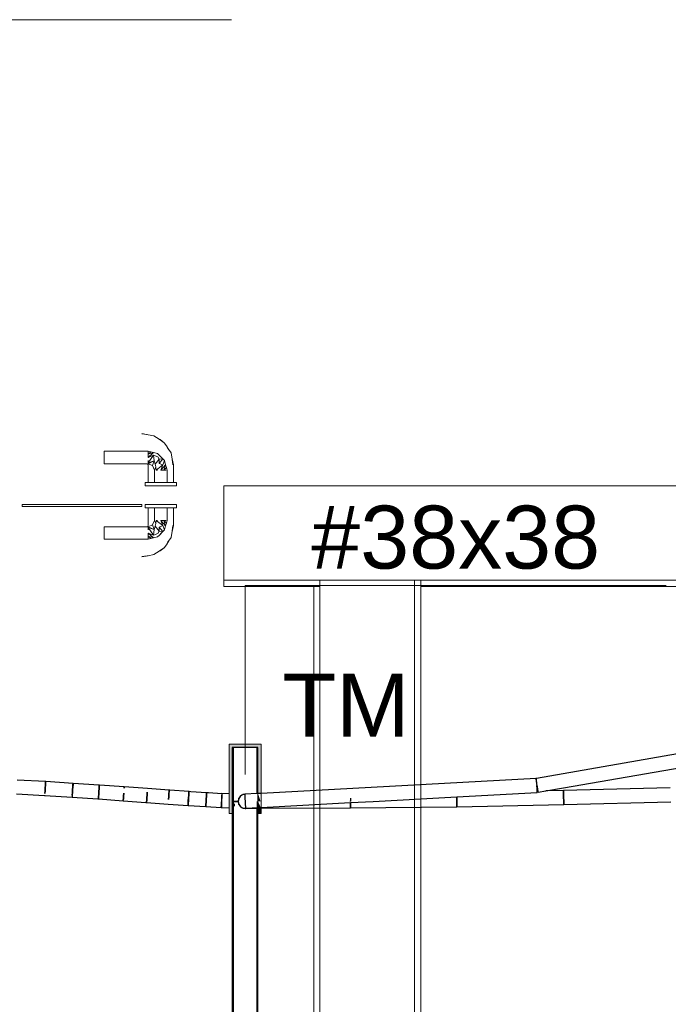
# Model space of a CAD drawing. Header units: millimetres. Extents: x 4476663 to 4477054, y -30323851 to -30323414.
# Tile 139 of 256: x 4476948.4 to 4476950.45, y -30323765.75 to -30323762.62. Entities that reach past the tile are written whole.
import ezdxf

# ---------------------------------------------------------------- set-up
doc = ezdxf.new("R2010")
doc.units = ezdxf.units.MM
doc.linetypes.add('HIDDEN2', pattern=[4.7625, 3.175, -1.5875])
doc.linetypes.add('NULL', pattern=[0])
for name, color, linetype, lineweight in [('CE-Condutos (Teto)', 1, 'Continuous', 25), ('CE-Conexões', 9, 'Continuous', 18), ('CE-Textos conduto', 7, 'Continuous', 9), ('DI-Detalhes', 3, 'HIDDEN2', 9), ('IFC-Parede padrão-Contorno', 44, 'Continuous', 5), ('IFC-Parede-Contorno', 42, 'Continuous', 5), ('IFC-Porta-Contorno', 142, 'Continuous', 5), ('Textos', 7, 'Continuous', 9)]:
    doc.layers.add(name, color=color, linetype=linetype, lineweight=lineweight)
doc.styles.add('ARIAL', font='arial.ttf')

msp = doc.modelspace()

# ---------------------------------------------------------------- hatches: boundary and pattern name
at = {"layer": 'CE-Conexões', "linetype": 'Continuous'}
for points in [[(4476949.0601, -30323764.9348), (4476949.0599, -30323765.1448), (4476949.0699, -30323765.1448), (4476949.0699, -30323764.9348), (4476949.1519, -30323764.9348), (4476949.1619, -30323765.1279), (4476949.1619, -30323764.9248), (4476949.0599, -30323764.9248), (4476949.0629, -30323765.0823)], [(4476949.1519, -30323764.9348), (4476949.1589, -30323765.0808), (4476949.1595, -30323765.0808)], [(4476949.1519, -30323764.9348), (4476949.1519, -30323765.0812), (4476949.1589, -30323765.0808)], [(4476949.1519, -30323765.0812), (4476949.1519, -30323765.1059), (4476949.1601, -30323765.1059)], [(4476949.1519, -30323765.1059), (4476949.1519, -30323765.1448), (4476949.1619, -30323765.1448), (4476949.1619, -30323765.1279)]]:
    msp.add_hatch(color=163, dxfattribs=at).paths.add_polyline_path(points)

# ---------------------------------------------------------------- linework, layer by layer
at = {"layer": 'CE-Condutos (Teto)'}
for p, q in [((4476950.877, -30323764.8859), (4476950.0358, -30323765.0329)), ((4476950.1211, -30323765.0632), (4476950.8847, -30323764.9298)), ((4476949.0729, -30323764.9348), (4476949.0699, -30323764.9348)), ((4476949.0699, -30323764.9348), (4476949.0699, -30323765.0827)), ((4476949.0729, -30323765.0828), (4476949.0729, -30323764.9348)), ((4476949.1018, -30323764.9348), (4476949.0729, -30323764.9348)), ((4476949.0729, -30323764.9348), (4476949.0729, -30323765.0325)), ((4476949.1489, -30323764.9348), (4476949.1018, -30323764.9348)), ((4476949.1519, -30323764.9348), (4476949.1489, -30323764.9348)), ((4476949.1489, -30323764.9348), (4476949.1489, -30323765.0814)), ((4476949.1489, -30323765.0814), (4476949.1489, -30323764.9348)), ((4476949.1519, -30323765.0812), (4476949.1519, -30323764.9348)), ((4476948.4781, -30323765.0433), (4476948.3881, -30323765.0382)), ((4476948.4775, -30323765.0546), (4476948.4769, -30323765.0635)), ((4476948.4769, -30323765.0637), (4476948.4774, -30323765.0547)), ((4476948.4774, -30323765.0547), (4476948.4778, -30323765.0475)), ((4476948.478, -30323765.0474), (4476948.4775, -30323765.0546)), ((4476948.4778, -30323765.0475), (4476948.4781, -30323765.0433)), ((4476948.4782, -30323765.0433), (4476948.478, -30323765.0474)), ((4476948.5651, -30323765.0488), (4476948.4782, -30323765.0433)), ((4476948.5649, -30323765.0528), (4476948.5644, -30323765.06)), ((4476948.5644, -30323765.0601), (4476948.5648, -30323765.0529)), ((4476948.5648, -30323765.0529), (4476948.5651, -30323765.0488)), ((4476948.5652, -30323765.0487), (4476948.5649, -30323765.0528)), ((4476948.6484, -30323765.0543), (4476948.5652, -30323765.0487)), ((4476948.6481, -30323765.0584), (4476948.6484, -30323765.0543)), ((4476948.6485, -30323765.0543), (4476948.6482, -30323765.0584)), ((4476948.7274, -30323765.0599), (4476948.6485, -30323765.0543)), ((4476949.0729, -30323765.0325), (4476949.0729, -30323765.0828)), ((4476950.0346, -30323765.0331), (4476949.1619, -30323765.0807)), ((4476950.0346, -30323765.0331), (4476950.0331, -30323765.0334)), ((4476950.0331, -30323765.0334), (4476950.0336, -30323765.0359)), ((4476950.0336, -30323765.0359), (4476950.0346, -30323765.0418)), ((4476950.0358, -30323765.0329), (4476950.0346, -30323765.0331)), ((4476950.0346, -30323765.0418), (4476950.0361, -30323765.05)), ((4476950.0359, -30323765.0345), (4476950.0358, -30323765.033)), ((4476950.0361, -30323765.0396), (4476950.0359, -30323765.0345)), ((4476950.0366, -30323765.0474), (4476950.0361, -30323765.0396)), ((4476950.0361, -30323765.05), (4476950.037, -30323765.0553)), ((4476950.0371, -30323765.0566), (4476950.037, -30323765.0553)), ((4476950.037, -30323765.0553), (4476950.0377, -30323765.0592)), ((4476950.0375, -30323765.0656), (4476950.0371, -30323765.0566)), ((4476948.3857, -30323765.0822), (4476948.4742, -30323765.0872)), ((4476948.4742, -30323765.0872), (4476948.4756, -30323765.0873)), ((4476948.4754, -30323765.0873), (4476948.4756, -30323765.0873)), ((4476948.4756, -30323765.0873), (4476948.4757, -30323765.0858)), ((4476948.4756, -30323765.0873), (4476948.5623, -30323765.0927)), ((4476948.4764, -30323765.0727), (4476948.4759, -30323765.0806)), ((4476948.4759, -30323765.0807), (4476948.4764, -30323765.0729)), ((4476948.4769, -30323765.0635), (4476948.4764, -30323765.0727)), ((4476948.4764, -30323765.0729), (4476948.4769, -30323765.0637)), ((4476948.5627, -30323765.086), (4476948.5623, -30323765.0912)), ((4476948.5632, -30323765.0781), (4476948.5627, -30323765.086)), ((4476948.5627, -30323765.086), (4476948.5632, -30323765.0782)), ((4476948.5638, -30323765.0689), (4476948.5632, -30323765.0781)), ((4476948.5632, -30323765.0782), (4476948.5638, -30323765.069)), ((4476948.5644, -30323765.06), (4476948.5638, -30323765.0689)), ((4476948.5638, -30323765.069), (4476948.5644, -30323765.0601)), ((4476948.6464, -30323765.0836), (4476948.6458, -30323765.0915)), ((4476948.6459, -30323765.0916), (4476948.6464, -30323765.0837)), ((4476948.647, -30323765.0744), (4476948.6464, -30323765.0836)), ((4476948.6464, -30323765.0837), (4476948.647, -30323765.0745)), ((4476948.6477, -30323765.0655), (4476948.647, -30323765.0744)), ((4476948.647, -30323765.0745), (4476948.6476, -30323765.0656)), ((4476948.6476, -30323765.0656), (4476948.6481, -30323765.0584)), ((4476948.6482, -30323765.0584), (4476948.6477, -30323765.0655)), ((4476948.7253, -30323765.0892), (4476948.726, -30323765.08)), ((4476948.726, -30323765.08), (4476948.7253, -30323765.0892)), ((4476948.7271, -30323765.064), (4476948.7274, -30323765.0599)), ((4476948.7274, -30323765.0599), (4476948.7271, -30323765.064)), ((4476948.8016, -30323765.0653), (4476948.7274, -30323765.0599)), ((4476948.7994, -30323765.0946), (4476948.8001, -30323765.0854)), ((4476948.8001, -30323765.0854), (4476948.7994, -30323765.0946)), ((4476948.8001, -30323765.0854), (4476948.8007, -30323765.0765)), ((4476948.8007, -30323765.0765), (4476948.8001, -30323765.0854)), ((4476948.8703, -30323765.0704), (4476948.8016, -30323765.0653)), ((4476948.8688, -30323765.0904), (4476948.8694, -30323765.0815)), ((4476948.8694, -30323765.0815), (4476948.8688, -30323765.0905)), ((4476948.8694, -30323765.0815), (4476948.87, -30323765.0744)), ((4476948.8699, -30323765.0744), (4476948.8694, -30323765.0815)), ((4476948.8702, -30323765.0704), (4476948.8699, -30323765.0744)), ((4476948.87, -30323765.0744), (4476948.8703, -30323765.0704)), ((4476948.872, -30323765.0705), (4476948.8702, -30323765.0704)), ((4476948.9329, -30323765.0749), (4476948.872, -30323765.0705)), ((4476948.9315, -30323765.095), (4476948.9321, -30323765.086)), ((4476948.9321, -30323765.0861), (4476948.9315, -30323765.0951)), ((4476948.9321, -30323765.086), (4476948.9327, -30323765.0789)), ((4476948.9326, -30323765.079), (4476948.9321, -30323765.0861)), ((4476948.9329, -30323765.0749), (4476948.9326, -30323765.079)), ((4476948.9327, -30323765.0789), (4476948.9329, -30323765.075)), ((4476948.939, -30323765.0753), (4476948.9329, -30323765.0749)), ((4476948.9329, -30323765.0749), (4476948.933, -30323765.0749)), ((4476948.933, -30323765.0749), (4476948.9329, -30323765.0749)), ((4476948.9888, -30323765.0787), (4476948.939, -30323765.0753)), ((4476948.9886, -30323765.0829), (4476948.9882, -30323765.0901)), ((4476948.9883, -30323765.0899), (4476948.9887, -30323765.0828)), ((4476948.9888, -30323765.0787), (4476948.9886, -30323765.0829)), ((4476948.9887, -30323765.0828), (4476948.989, -30323765.0789)), ((4476948.9953, -30323765.0791), (4476948.9888, -30323765.0787)), ((4476948.989, -30323765.0787), (4476948.9888, -30323765.0787)), ((4476948.989, -30323765.0787), (4476948.989, -30323765.0787)), ((4476949.0376, -30323765.0816), (4476948.9953, -30323765.0791)), ((4476949.0374, -30323765.086), (4476949.037, -30323765.0933)), ((4476949.0372, -30323765.093), (4476949.0376, -30323765.0858)), ((4476949.0376, -30323765.0817), (4476949.0374, -30323765.086)), ((4476949.0376, -30323765.0812), (4476949.0376, -30323765.0816)), ((4476949.0599, -30323765.0822), (4476949.0376, -30323765.0812)), ((4476949.0379, -30323765.0817), (4476949.0376, -30323765.0816)), ((4476949.0699, -30323765.0827), (4476949.0699, -30323765.1059)), ((4476949.0729, -30323765.1059), (4476949.0729, -30323765.0828)), ((4476949.0729, -30323765.0828), (4476949.0729, -30323765.0855)), ((4476949.0729, -30323765.0855), (4476949.0729, -30323765.0878)), ((4476949.0729, -30323765.0878), (4476949.0729, -30323765.0908)), ((4476949.1004, -30323765.0866), (4476949.0954, -30323765.09)), ((4476949.1004, -30323765.0866), (4476949.0959, -30323765.0892)), ((4476949.1025, -30323765.0852), (4476949.1004, -30323765.0866)), ((4476949.1031, -30323765.085), (4476949.1025, -30323765.0852)), ((4476949.1072, -30323765.0842), (4476949.1031, -30323765.085)), ((4476949.104, -30323765.0845), (4476949.1031, -30323765.085)), ((4476949.1072, -30323765.0842), (4476949.104, -30323765.0845)), ((4476949.1097, -30323765.0837), (4476949.1072, -30323765.0842)), ((4476949.1489, -30323765.0814), (4476949.1097, -30323765.0835)), ((4476949.1109, -30323765.0835), (4476949.1097, -30323765.0837)), ((4476949.1097, -30323765.0835), (4476949.1097, -30323765.0837)), ((4476949.1097, -30323765.0837), (4476949.1097, -30323765.0839)), ((4476949.1097, -30323765.0839), (4476949.1098, -30323765.085)), ((4476949.1098, -30323765.085), (4476949.1101, -30323765.0901)), ((4476949.1519, -30323765.0812), (4476949.1489, -30323765.0814)), ((4476949.1619, -30323765.0807), (4476949.1519, -30323765.0812)), ((4476949.7828, -30323765.0914), (4476950.0382, -30323765.0775)), ((4476950.0379, -30323765.0728), (4476950.0375, -30323765.0656)), ((4476950.0377, -30323765.0592), (4476950.0391, -30323765.0677)), ((4476950.038, -30323765.0734), (4476950.0379, -30323765.0728)), ((4476950.0401, -30323765.0734), (4476950.038, -30323765.0734)), ((4476950.0382, -30323765.077), (4476950.038, -30323765.0734)), ((4476950.0382, -30323765.0775), (4476950.0382, -30323765.077)), ((4476950.0391, -30323765.0677), (4476950.0401, -30323765.0734)), ((4476950.0401, -30323765.0734), (4476950.0403, -30323765.0741)), ((4476950.0403, -30323765.0741), (4476950.0408, -30323765.0772)), ((4476950.0408, -30323765.0772), (4476950.0656, -30323765.0729)), ((4476950.0656, -30323765.0729), (4476950.1211, -30323765.0632)), ((4476950.121, -30323765.0718), (4476950.0656, -30323765.0729)), ((4476950.4602, -30323765.0628), (4476950.121, -30323765.0718)), ((4476950.121, -30323765.0718), (4476950.1211, -30323765.073)), ((4476950.121, -30323765.0718), (4476950.121, -30323765.0718)), ((4476950.1211, -30323765.073), (4476950.1212, -30323765.0779)), ((4476950.1212, -30323765.073), (4476950.1212, -30323765.0718)), ((4476950.1213, -30323765.0778), (4476950.1212, -30323765.073)), ((4476950.1212, -30323765.0779), (4476950.1214, -30323765.0856)), ((4476950.1215, -30323765.0854), (4476950.1213, -30323765.0778)), ((4476950.1214, -30323765.0856), (4476950.1217, -30323765.0947)), ((4476950.1216, -30323765.0946), (4476950.1215, -30323765.0854)), ((4476948.5622, -30323765.0925), (4476948.5622, -30323765.0927)), ((4476948.5622, -30323765.0927), (4476948.5623, -30323765.0927)), ((4476948.5623, -30323765.0927), (4476948.5624, -30323765.0912)), ((4476948.5623, -30323765.0927), (4476948.6439, -30323765.0982)), ((4476948.6439, -30323765.0982), (4476948.6454, -30323765.0984)), ((4476948.6453, -30323765.0984), (4476948.6454, -30323765.0984)), ((4476948.6454, -30323765.0984), (4476948.7243, -30323765.1039)), ((4476948.6458, -30323765.0915), (4476948.6455, -30323765.0967)), ((4476948.6455, -30323765.0968), (4476948.6459, -30323765.0916)), ((4476948.7242, -30323765.1039), (4476948.7242, -30323765.1039)), ((4476948.7242, -30323765.1039), (4476948.7243, -30323765.1039)), ((4476948.7243, -30323765.1039), (4476948.7244, -30323765.1023)), ((4476948.7243, -30323765.1039), (4476948.7963, -30323765.1092)), ((4476948.7244, -30323765.1023), (4476948.7248, -30323765.0971)), ((4476948.7247, -30323765.0971), (4476948.7244, -30323765.1023)), ((4476948.7253, -30323765.0892), (4476948.7247, -30323765.0971)), ((4476948.7248, -30323765.0971), (4476948.7253, -30323765.0892)), ((4476948.7963, -30323765.1092), (4476948.7983, -30323765.1093)), ((4476948.7983, -30323765.1093), (4476948.7985, -30323765.1077)), ((4476948.7985, -30323765.1077), (4476948.7983, -30323765.1093)), ((4476948.7983, -30323765.1093), (4476948.867, -30323765.1144)), ((4476948.7985, -30323765.1077), (4476948.7988, -30323765.1025)), ((4476948.7988, -30323765.1025), (4476948.7985, -30323765.1077)), ((4476948.7988, -30323765.1025), (4476948.7994, -30323765.0946)), ((4476948.7994, -30323765.0946), (4476948.7988, -30323765.1025)), ((4476948.8671, -30323765.1144), (4476948.9298, -30323765.1189)), ((4476948.8681, -30323765.0996), (4476948.8688, -30323765.0904)), ((4476948.8688, -30323765.0905), (4476948.8681, -30323765.0997)), ((4476948.9298, -30323765.1189), (4476948.9299, -30323765.1173)), ((4476948.9299, -30323765.1173), (4476948.9303, -30323765.1121)), ((4476948.93, -30323765.1173), (4476948.9299, -30323765.1189)), ((4476948.9299, -30323765.1189), (4476948.986, -30323765.1227)), ((4476948.9303, -30323765.1121), (4476948.93, -30323765.1173)), ((4476948.9303, -30323765.1121), (4476948.9308, -30323765.1042)), ((4476948.9309, -30323765.1043), (4476948.9303, -30323765.1121)), ((4476948.9308, -30323765.1042), (4476948.9315, -30323765.095)), ((4476948.9315, -30323765.0951), (4476948.9309, -30323765.1043)), ((4476948.9861, -30323765.1211), (4476948.9865, -30323765.1159)), ((4476948.9866, -30323765.1161), (4476948.9863, -30323765.1212)), ((4476948.9865, -30323765.1159), (4476948.987, -30323765.1081)), ((4476948.9871, -30323765.1082), (4476948.9866, -30323765.1161)), ((4476948.987, -30323765.1081), (4476948.9877, -30323765.0989)), ((4476948.9876, -30323765.099), (4476948.9871, -30323765.1082)), ((4476948.9882, -30323765.0901), (4476948.9876, -30323765.099)), ((4476948.9877, -30323765.0989), (4476948.9883, -30323765.0899)), ((4476949.0353, -30323765.1241), (4476949.0356, -30323765.119)), ((4476949.0356, -30323765.119), (4476949.0361, -30323765.1112)), ((4476949.0358, -30323765.1192), (4476949.0356, -30323765.1242)), ((4476949.0362, -30323765.1115), (4476949.0358, -30323765.1192)), ((4476949.0361, -30323765.1112), (4476949.0367, -30323765.102)), ((4476949.0365, -30323765.1059), (4476949.0362, -30323765.1115)), ((4476949.0366, -30323765.1023), (4476949.0365, -30323765.1059)), ((4476949.037, -30323765.0933), (4476949.0366, -30323765.1023)), ((4476949.0367, -30323765.102), (4476949.0372, -30323765.093)), ((4476949.0699, -30323765.1059), (4476949.0729, -30323765.1059)), ((4476949.0699, -30323765.1059), (4476949.0699, -30323765.1448)), ((4476949.0729, -30323765.1059), (4476949.0699, -30323765.1059)), ((4476949.0729, -30323765.0908), (4476949.0729, -30323765.0912)), ((4476949.0729, -30323765.0912), (4476949.0729, -30323765.1025)), ((4476949.0729, -30323765.1025), (4476949.0729, -30323765.1054)), ((4476949.0729, -30323765.1054), (4476949.0729, -30323765.1059)), ((4476949.0729, -30323765.1059), (4476949.0779, -30323765.1059)), ((4476949.0729, -30323765.1273), (4476949.0729, -30323765.1059)), ((4476949.0729, -30323765.1059), (4476949.0729, -30323765.2145)), ((4476949.0779, -30323765.1059), (4476949.0729, -30323765.1059)), ((4476949.0772, -30323765.1211), (4476949.0775, -30323765.1133)), ((4476949.0779, -30323765.1059), (4476949.0838, -30323765.1059)), ((4476949.0838, -30323765.1059), (4476949.0779, -30323765.1059)), ((4476949.0838, -30323765.1059), (4476949.0851, -30323765.1059)), ((4476949.0885, -30323765.1059), (4476949.0838, -30323765.1059)), ((4476949.0851, -30323765.1059), (4476949.0885, -30323765.1059)), ((4476949.0888, -30323765.1046), (4476949.0885, -30323765.1059)), ((4476949.0885, -30323765.1059), (4476949.0888, -30323765.1071)), ((4476949.0902, -30323765.098), (4476949.0888, -30323765.1046)), ((4476949.0888, -30323765.1071), (4476949.0902, -30323765.1137)), ((4476949.0907, -30323765.0973), (4476949.089, -30323765.1059)), ((4476949.089, -30323765.1059), (4476949.0907, -30323765.1144)), ((4476949.0904, -30323765.0967), (4476949.0902, -30323765.098)), ((4476949.0902, -30323765.1137), (4476949.0904, -30323765.115)), ((4476949.0952, -30323765.0901), (4476949.0904, -30323765.0967)), ((4476949.0904, -30323765.115), (4476949.0909, -30323765.1156)), ((4476949.0954, -30323765.09), (4476949.0907, -30323765.0973)), ((4476949.0907, -30323765.1144), (4476949.0954, -30323765.1217)), ((4476949.0909, -30323765.1156), (4476949.0953, -30323765.1216)), ((4476949.0959, -30323765.0892), (4476949.0952, -30323765.0901)), ((4476949.1101, -30323765.0901), (4476949.1105, -30323765.0979)), ((4476949.1105, -30323765.0979), (4476949.1109, -30323765.1058)), ((4476949.1109, -30323765.1058), (4476949.1109, -30323765.1059)), ((4476949.1109, -30323765.1059), (4476949.111, -30323765.1071)), ((4476949.111, -30323765.1071), (4476949.1115, -30323765.116)), ((4476949.1115, -30323765.116), (4476949.1119, -30323765.1233)), ((4476949.1489, -30323765.1059), (4476949.1489, -30323772.4069)), ((4476949.1619, -30323765.1252), (4476949.4457, -30323765.1098)), ((4476949.4456, -30323765.0957), (4476949.4457, -30323765.1048)), ((4476949.4457, -30323765.1059), (4476949.4457, -30323765.1046)), ((4476949.4457, -30323765.1098), (4476949.5173, -30323765.1059)), ((4476949.4457, -30323765.1137), (4476949.4457, -30323765.1098)), ((4476949.4457, -30323765.1098), (4476949.4458, -30323765.1139)), ((4476949.4457, -30323765.1212), (4476949.4457, -30323765.1137)), ((4476949.4458, -30323765.1139), (4476949.4459, -30323765.1214)), ((4476949.5173, -30323765.1059), (4476949.7827, -30323765.0914)), ((4476949.7827, -30323765.0914), (4476949.7827, -30323765.0919)), ((4476949.7827, -30323765.0914), (4476949.7828, -30323765.0914)), ((4476949.7827, -30323765.0919), (4476949.7829, -30323765.101)), ((4476949.7828, -30323765.0917), (4476949.7828, -30323765.0914)), ((4476949.7829, -30323765.1009), (4476949.7828, -30323765.0917)), ((4476949.783, -30323765.11), (4476949.7829, -30323765.1009)), ((4476949.7829, -30323765.101), (4476949.7831, -30323765.1101)), ((4476949.7831, -30323765.1174), (4476949.783, -30323765.11)), ((4476949.7831, -30323765.1101), (4476949.7832, -30323765.1175)), ((4476949.7831, -30323765.122), (4476949.7831, -30323765.1174)), ((4476949.7832, -30323765.1175), (4476949.7833, -30323765.122)), ((4476949.7833, -30323765.1228), (4476950.1221, -30323765.1164)), ((4476950.1218, -30323765.1036), (4476950.1216, -30323765.0946)), ((4476950.1217, -30323765.0947), (4476950.1219, -30323765.1038)), ((4476950.122, -30323765.1111), (4476950.1218, -30323765.1036)), ((4476950.1219, -30323765.1038), (4476950.1221, -30323765.1112)), ((4476950.122, -30323765.1156), (4476950.122, -30323765.1111)), ((4476950.1221, -30323765.1164), (4476950.122, -30323765.1156)), ((4476950.1221, -30323765.1112), (4476950.1222, -30323765.1156)), ((4476950.1222, -30323765.1163), (4476950.4615, -30323765.1073)), ((4476950.1222, -30323765.1156), (4476950.1222, -30323765.1163)), ((4476948.986, -30323765.1227), (4476948.9861, -30323765.1211)), ((4476948.9863, -30323765.1212), (4476948.9862, -30323765.1227)), ((4476948.9862, -30323765.1227), (4476949.0352, -30323765.1256)), ((4476949.0352, -30323765.1256), (4476949.0353, -30323765.1241)), ((4476949.0356, -30323765.1242), (4476949.0356, -30323765.1256)), ((4476949.0356, -30323765.1256), (4476949.0599, -30323765.1267)), ((4476949.0699, -30323765.1448), (4476949.0699, -30323765.2806)), ((4476949.0729, -30323765.1448), (4476949.0729, -30323765.1273)), ((4476949.0729, -30323765.2145), (4476949.0729, -30323765.1448)), ((4476949.0953, -30323765.1216), (4476949.0959, -30323765.1225)), ((4476949.0954, -30323765.1217), (4476949.1003, -30323765.125)), ((4476949.0959, -30323765.1225), (4476949.1003, -30323765.125)), ((4476949.1003, -30323765.125), (4476949.1025, -30323765.1265)), ((4476949.1025, -30323765.1265), (4476949.1032, -30323765.1267)), ((4476949.1032, -30323765.1267), (4476949.1072, -30323765.1275)), ((4476949.1032, -30323765.1267), (4476949.104, -30323765.1272)), ((4476949.104, -30323765.1272), (4476949.1072, -30323765.1275)), ((4476949.1072, -30323765.1275), (4476949.1109, -30323765.1282)), ((4476949.1072, -30323765.1275), (4476949.1121, -30323765.128)), ((4476949.111, -30323765.1281), (4476949.1121, -30323765.1281)), ((4476949.1119, -30323765.1233), (4476949.1121, -30323765.1275)), ((4476949.1121, -30323765.1275), (4476949.1121, -30323765.1279)), ((4476949.1121, -30323765.128), (4476949.1132, -30323765.1281)), ((4476949.1121, -30323765.1281), (4476949.1131, -30323765.1281)), ((4476949.1132, -30323765.1281), (4476949.1142, -30323765.1278)), ((4476949.1133, -30323765.1281), (4476949.1489, -30323765.128)), ((4476949.1142, -30323765.1278), (4476949.1519, -30323765.1258)), ((4476949.1489, -30323765.1308), (4476949.1489, -30323765.128)), ((4476949.1489, -30323765.1319), (4476949.1489, -30323765.1308)), ((4476949.1489, -30323765.1359), (4476949.1489, -30323765.1319)), ((4476949.1489, -30323765.1531), (4476949.1489, -30323765.1359)), ((4476949.1519, -30323765.1258), (4476949.1619, -30323765.1252)), ((4476949.1519, -30323765.128), (4476949.1519, -30323765.1258)), ((4476949.1519, -30323765.1448), (4476949.1519, -30323765.128)), ((4476949.1519, -30323765.8602), (4476949.1519, -30323765.1448)), ((4476949.1619, -30323765.1279), (4476949.4457, -30323765.1268)), ((4476949.4457, -30323765.1259), (4476949.4457, -30323765.1212)), ((4476949.4457, -30323765.1268), (4476949.4457, -30323765.1259)), ((4476949.4459, -30323765.1214), (4476949.4459, -30323765.1259)), ((4476949.4459, -30323765.1268), (4476949.7831, -30323765.1229)), ((4476949.4459, -30323765.1259), (4476949.4459, -30323765.1268)), ((4476949.7831, -30323765.1229), (4476949.7831, -30323765.122)), ((4476949.7833, -30323765.122), (4476949.7833, -30323765.1228)), ((4476949.1489, -30323765.1954), (4476949.1489, -30323765.1531)), ((4476949.1489, -30323765.3898), (4476949.1489, -30323765.1954)), ((4476949.0729, -30323775.2622), (4476949.0729, -30323765.2145)), ((4476949.0729, -30323765.2145), (4476949.0729, -30323773.9962)), ((4476949.0699, -30323765.2806), (4476949.0699, -30323775.2622)), ((4476949.1489, -30323765.8344), (4476949.1489, -30323765.3898))]:
    msp.add_line(p, q, dxfattribs=at)
at = {"layer": 'CE-Conexões'}
for p, q in [((4476949.1619, -30323764.9248), (4476949.0599, -30323764.9248)), ((4476949.0599, -30323764.9248), (4476949.0599, -30323764.9348)), ((4476949.1619, -30323765.0807), (4476949.1619, -30323764.9248)), ((4476949.0599, -30323764.9348), (4476949.0599, -30323765.0822)), ((4476949.0699, -30323764.9348), (4476949.1519, -30323764.9348)), ((4476949.0699, -30323765.0827), (4476949.0699, -30323764.9348)), ((4476949.1519, -30323764.9348), (4476949.1519, -30323765.0812)), ((4476949.0599, -30323765.0822), (4476949.0599, -30323765.1267)), ((4476949.0699, -30323765.1059), (4476949.0699, -30323765.0827)), ((4476949.1519, -30323765.0812), (4476949.1519, -30323765.1059)), ((4476949.1619, -30323765.1279), (4476949.1619, -30323765.0807)), ((4476949.0699, -30323765.1272), (4476949.0699, -30323765.1059)), ((4476949.1519, -30323765.1059), (4476949.1519, -30323765.1258)), ((4476949.0599, -30323765.1267), (4476949.0599, -30323765.1448)), ((4476949.0599, -30323765.1448), (4476949.0699, -30323765.1448)), ((4476949.0699, -30323765.1448), (4476949.0699, -30323765.1272)), ((4476949.1519, -30323765.1258), (4476949.1519, -30323765.128)), ((4476949.1519, -30323765.128), (4476949.1519, -30323765.1448)), ((4476949.1519, -30323765.1448), (4476949.1619, -30323765.1448)), ((4476949.1619, -30323765.1448), (4476949.1619, -30323765.1279))]:
    msp.add_line(p, q, dxfattribs=at)
at = {"layer": 'CE-Textos conduto'}
msp.add_lwpolyline([(4476949.1109, -30323765.0203), (4476949.1109, -30323764.4203), (4476950.4474, -30323764.4203)], dxfattribs=at)
at = {"layer": 'DI-Detalhes', "color": 3}
msp.add_lwpolyline([(4476946.3849, -30323775.4974), (4476958.5929, -30323775.4974), (4476958.5929, -30323762.6235), (4476946.3849, -30323762.6235), (4476946.3849, -30323775.4974)], dxfattribs=at)
at = {"layer": 'IFC-Parede padrão-Contorno', "color": 8, "lineweight": 5}
for p, q in [((4476949.0435, -30323764.1037), (4476949.4764, -30323764.1037)), ((4476949.0435, -30323764.1208), (4476949.0435, -30323764.1037)), ((4476949.4764, -30323764.1037), (4476956.6191, -30323764.1037)), ((4476949.0435, -30323764.4037), (4476949.0435, -30323764.1208)), ((4476949.0435, -30323764.4037), (4476952.8306, -30323764.4037)), ((4476949.0435, -30323764.4225), (4476949.0435, -30323764.4037)), ((4476949.0435, -30323764.4237), (4476949.0435, -30323764.4225)), ((4476949.0435, -30323764.4237), (4476949.28, -30323764.4237)), ((4476949.28, -30323764.4237), (4476949.3486, -30323764.4237)), ((4476949.3286, -30323772.8057), (4476949.3286, -30323764.4237)), ((4476949.3486, -30323767.8732), (4476949.3486, -30323764.4037)), ((4476949.6486, -30323769.3905), (4476949.6486, -30323764.4037)), ((4476949.6686, -30323767.1039), (4476949.6686, -30323764.4037))]:
    msp.add_line(p, q, dxfattribs=at)
at = {"layer": 'IFC-Parede-Contorno', "color": 8, "lineweight": 5}
msp.add_line((4476949.6686, -30323764.4237), (4476955.0742, -30323764.4237), dxfattribs=at)
at = {"layer": 'IFC-Porta-Contorno', "color": 8, "lineweight": 5}
for p, q in [((4476948.7835, -30323763.9376), (4476948.803, -30323763.9415)), ((4476948.7835, -30323763.939), (4476948.8006, -30323763.9411)), ((4476948.8006, -30323763.9411), (4476948.803, -30323763.9415)), ((4476948.803, -30323763.9415), (4476948.8217, -30323763.9453)), ((4476948.8217, -30323763.9453), (4476948.838, -30323763.9561)), ((4476948.835, -30323763.9541), (4476948.841, -30323763.957)), ((4476948.838, -30323763.9561), (4476948.8458, -30323763.9608)), ((4476948.841, -30323763.957), (4476948.8542, -30323763.9669)), ((4476948.8458, -30323763.9608), (4476948.8542, -30323763.9669)), ((4476948.6635, -30323763.9937), (4476948.8035, -30323763.9937)), ((4476948.6635, -30323763.9943), (4476948.6635, -30323763.9937)), ((4476948.8035, -30323763.9937), (4476948.8077, -30323763.9948)), ((4476948.8542, -30323763.9669), (4476948.8612, -30323763.9764)), ((4476948.8612, -30323763.9764), (4476948.869, -30323763.9891)), ((4476948.865, -30323763.9832), (4476948.8759, -30323763.9994)), ((4476948.6635, -30323763.9963), (4476948.6635, -30323763.9943)), ((4476948.6635, -30323763.9995), (4476948.6635, -30323763.9963)), ((4476948.6635, -30323764.0037), (4476948.6635, -30323763.9995)), ((4476948.6635, -30323764.0085), (4476948.6635, -30323764.0037)), ((4476948.6635, -30323764.0137), (4476948.6635, -30323764.0085)), ((4476948.6635, -30323764.0188), (4476948.6635, -30323764.0137)), ((4476948.6635, -30323764.0237), (4476948.6635, -30323764.0188)), ((4476948.6635, -30323764.0278), (4476948.6635, -30323764.0237)), ((4476948.8035, -30323764.0037), (4476948.812, -30323763.9959)), ((4476948.8035, -30323763.9995), (4476948.8035, -30323763.9963)), ((4476948.8035, -30323764.0037), (4476948.8204, -30323763.9982)), ((4476948.8035, -30323764.0137), (4476948.8204, -30323763.9982)), ((4476948.8035, -30323764.0037), (4476948.8035, -30323763.9995)), ((4476948.8035, -30323764.0085), (4476948.8035, -30323764.0037)), ((4476948.8035, -30323764.031), (4476948.8201, -30323764.007)), ((4476948.8035, -30323764.0137), (4476948.8201, -30323764.007)), ((4476948.8035, -30323764.0137), (4476948.8035, -30323764.0085)), ((4476948.8035, -30323764.0278), (4476948.8035, -30323764.0237)), ((4476948.8035, -30323764.031), (4476948.8221, -30323764.0246)), ((4476948.8035, -30323764.0337), (4476948.8221, -30323764.0246)), ((4476948.8077, -30323763.9948), (4476948.812, -30323763.9959)), ((4476948.812, -30323763.9959), (4476948.8204, -30323763.9982)), ((4476948.8176, -30323764.0395), (4476948.8221, -30323764.0246)), ((4476948.8201, -30323764.007), (4476948.8221, -30323764.0246)), ((4476948.8201, -30323764.007), (4476948.8343, -30323764.0117)), ((4476948.8204, -30323763.9982), (4476948.8335, -30323764.0017)), ((4476948.8221, -30323764.0246), (4476948.8254, -30323764.0355)), ((4476948.8254, -30323764.0355), (4476948.8387, -30323764.0196)), ((4476948.8335, -30323764.0017), (4476948.8445, -30323764.0127)), ((4476948.8343, -30323764.0117), (4476948.8387, -30323764.0196)), ((4476948.8386, -30323764.0326), (4476948.8499, -30323764.0182)), ((4476948.8386, -30323764.0326), (4476948.8387, -30323764.0196)), ((4476948.8387, -30323764.0196), (4476948.8499, -30323764.0182)), ((4476948.8445, -30323764.0127), (4476948.8499, -30323764.0182)), ((4476948.8499, -30323764.0182), (4476948.8554, -30323764.0237)), ((4476948.8501, -30323764.037), (4476948.8554, -30323764.0237)), ((4476948.8554, -30323764.0237), (4476948.8589, -30323764.0367)), ((4476948.8759, -30323763.9994), (4476948.8798, -30323764.019)), ((4476948.8796, -30323764.0182), (4476948.8835, -30323764.0376)), ((4476948.8796, -30323764.0182), (4476948.88, -30323764.0205)), ((4476948.8798, -30323764.019), (4476948.88, -30323764.02)), ((4476948.88, -30323764.0205), (4476948.8821, -30323764.0376)), ((4476948.6635, -30323764.031), (4476948.6635, -30323764.0278)), ((4476948.6635, -30323764.033), (4476948.6635, -30323764.031)), ((4476948.6635, -30323764.0337), (4476948.6635, -30323764.033)), ((4476948.6635, -30323764.0337), (4476948.8035, -30323764.0337)), ((4476948.8018, -30323764.0337), (4476948.8035, -30323764.0376)), ((4476948.8035, -30323764.031), (4476948.8035, -30323764.0278)), ((4476948.8035, -30323764.0337), (4476948.8176, -30323764.0395)), ((4476948.8035, -30323764.0937), (4476948.8035, -30323764.0376)), ((4476948.8176, -30323764.0395), (4476948.8205, -30323764.0466)), ((4476948.8205, -30323764.0466), (4476948.8235, -30323764.0537)), ((4476948.8235, -30323764.0537), (4476948.8273, -30323764.044)), ((4476948.8235, -30323764.0937), (4476948.8235, -30323764.0537)), ((4476948.8254, -30323764.0355), (4476948.8273, -30323764.044)), ((4476948.8273, -30323764.044), (4476948.8293, -30323764.0537)), ((4476948.8293, -30323764.0537), (4476948.8501, -30323764.037)), ((4476948.8293, -30323764.0537), (4476948.8335, -30323764.0537)), ((4476948.8386, -30323764.0326), (4476948.8501, -30323764.037)), ((4476948.8435, -30323764.0537), (4476948.8589, -30323764.0367)), ((4476948.8435, -30323764.0537), (4476948.8501, -30323764.037)), ((4476948.8435, -30323764.0537), (4476948.8486, -30323764.0537)), ((4476948.8486, -30323764.0537), (4476948.8535, -30323764.0537)), ((4476948.8535, -30323764.0537), (4476948.8589, -30323764.0367)), ((4476948.8535, -30323764.0537), (4476948.8612, -30323764.0452)), ((4476948.8535, -30323764.0537), (4476948.8576, -30323764.0537)), ((4476948.8576, -30323764.0537), (4476948.8608, -30323764.0537)), ((4476948.8589, -30323764.0367), (4476948.8612, -30323764.0452)), ((4476948.8612, -30323764.0452), (4476948.8623, -30323764.0494)), ((4476948.8623, -30323764.0494), (4476948.8635, -30323764.0537)), ((4476948.8635, -30323764.0937), (4476948.8635, -30323764.0537)), ((4476948.8835, -30323764.0937), (4476948.8835, -30323764.0376)), ((4476948.7935, -30323764.1037), (4476948.7935, -30323764.0937)), ((4476948.7935, -30323764.0937), (4476948.7952, -30323764.0937)), ((4476948.7935, -30323764.1037), (4476948.7952, -30323764.1037)), ((4476948.7952, -30323764.0937), (4476948.8002, -30323764.0937)), ((4476948.7952, -30323764.1037), (4476948.8002, -30323764.1037)), ((4476948.8002, -30323764.0937), (4476948.8081, -30323764.0937)), ((4476948.8002, -30323764.1037), (4476948.8081, -30323764.1037)), ((4476948.8081, -30323764.0937), (4476948.8185, -30323764.0937)), ((4476948.8081, -30323764.1037), (4476948.8185, -30323764.1037)), ((4476948.8185, -30323764.0937), (4476948.8305, -30323764.0937)), ((4476948.8185, -30323764.1037), (4476948.8305, -30323764.1037)), ((4476948.8293, -30323764.0937), (4476948.8335, -30323764.0937)), ((4476948.8305, -30323764.0937), (4476948.8435, -30323764.0937)), ((4476948.8305, -30323764.1037), (4476948.8435, -30323764.1037)), ((4476948.8435, -30323764.0937), (4476948.8564, -30323764.0937)), ((4476948.8435, -30323764.1037), (4476948.8564, -30323764.1037)), ((4476948.8535, -30323764.0937), (4476948.8576, -30323764.0937)), ((4476948.8564, -30323764.0937), (4476948.8685, -30323764.0937)), ((4476948.8564, -30323764.1037), (4476948.8685, -30323764.1037)), ((4476948.8685, -30323764.0937), (4476948.8788, -30323764.0937)), ((4476948.8685, -30323764.1037), (4476948.8788, -30323764.1037)), ((4476948.8788, -30323764.0937), (4476948.8868, -30323764.0937)), ((4476948.8788, -30323764.1037), (4476948.8868, -30323764.1037)), ((4476948.8868, -30323764.0937), (4476948.8918, -30323764.0937)), ((4476948.8868, -30323764.1037), (4476948.8918, -30323764.1037)), ((4476948.8918, -30323764.0937), (4476948.8935, -30323764.0937)), ((4476948.8918, -30323764.1037), (4476948.8935, -30323764.1037)), ((4476948.8935, -30323764.1037), (4476948.8935, -30323764.0937)), ((4476948.4035, -30323764.1646), (4476948.4035, -30323764.1637)), ((4476948.4035, -30323764.1637), (4476948.7213, -30323764.1637)), ((4476948.4035, -30323764.1697), (4476948.4035, -30323764.1646)), ((4476948.4035, -30323764.1697), (4476948.7213, -30323764.1697)), ((4476948.7213, -30323764.1637), (4476948.7835, -30323764.1637)), ((4476948.7213, -30323764.1697), (4476948.7835, -30323764.1697)), ((4476948.7835, -30323764.1687), (4476948.7835, -30323764.1637)), ((4476948.7835, -30323764.1697), (4476948.7835, -30323764.1687)), ((4476948.7935, -30323764.1637), (4476948.7952, -30323764.1637)), ((4476948.7935, -30323764.1737), (4476948.7935, -30323764.1637)), ((4476948.7935, -30323764.1737), (4476948.7952, -30323764.1737)), ((4476948.7952, -30323764.1637), (4476948.8002, -30323764.1637)), ((4476948.7952, -30323764.1737), (4476948.8002, -30323764.1737)), ((4476948.8002, -30323764.1637), (4476948.8081, -30323764.1637)), ((4476948.8002, -30323764.1737), (4476948.8081, -30323764.1737)), ((4476948.8035, -30323764.2297), (4476948.8035, -30323764.1737)), ((4476948.8081, -30323764.1637), (4476948.8185, -30323764.1637)), ((4476948.8081, -30323764.1737), (4476948.8185, -30323764.1737)), ((4476948.8185, -30323764.1637), (4476948.8305, -30323764.1637)), ((4476948.8185, -30323764.1737), (4476948.8305, -30323764.1737)), ((4476948.8235, -30323764.2137), (4476948.8235, -30323764.1737)), ((4476948.8305, -30323764.1637), (4476948.8435, -30323764.1637)), ((4476948.8305, -30323764.1737), (4476948.8435, -30323764.1737)), ((4476948.8435, -30323764.1637), (4476948.8564, -30323764.1637)), ((4476948.8435, -30323764.1737), (4476948.8564, -30323764.1737)), ((4476948.8564, -30323764.1637), (4476948.8685, -30323764.1637)), ((4476948.8564, -30323764.1737), (4476948.8685, -30323764.1737)), ((4476948.8635, -30323764.2137), (4476948.8635, -30323764.1737)), ((4476948.8685, -30323764.1637), (4476948.8788, -30323764.1637)), ((4476948.8685, -30323764.1737), (4476948.8788, -30323764.1737)), ((4476948.8788, -30323764.1637), (4476948.8868, -30323764.1637)), ((4476948.8788, -30323764.1737), (4476948.8868, -30323764.1737)), ((4476948.8835, -30323764.2297), (4476948.8835, -30323764.1737)), ((4476948.8868, -30323764.1637), (4476948.8918, -30323764.1637)), ((4476948.8868, -30323764.1737), (4476948.8918, -30323764.1737)), ((4476948.8918, -30323764.1637), (4476948.8935, -30323764.1637)), ((4476948.8918, -30323764.1737), (4476948.8935, -30323764.1737)), ((4476948.8935, -30323764.1737), (4476948.8935, -30323764.1637)), ((4476948.6635, -30323764.2337), (4476948.8035, -30323764.2337)), ((4476948.6635, -30323764.2343), (4476948.6635, -30323764.2337)), ((4476948.6635, -30323764.2363), (4476948.6635, -30323764.2343)), ((4476948.6635, -30323764.2395), (4476948.6635, -30323764.2363)), ((4476948.6635, -30323764.2437), (4476948.6635, -30323764.2395)), ((4476948.6635, -30323764.2485), (4476948.6635, -30323764.2437)), ((4476948.8018, -30323764.2337), (4476948.8035, -30323764.2297)), ((4476948.8035, -30323764.2337), (4476948.8176, -30323764.2278)), ((4476948.8035, -30323764.2337), (4476948.8221, -30323764.2427)), ((4476948.8035, -30323764.2363), (4476948.8221, -30323764.2427)), ((4476948.8035, -30323764.2363), (4476948.8201, -30323764.2603)), ((4476948.8035, -30323764.2395), (4476948.8035, -30323764.2363)), ((4476948.8035, -30323764.2437), (4476948.8035, -30323764.2395)), ((4476948.8176, -30323764.2278), (4476948.8205, -30323764.2207)), ((4476948.8176, -30323764.2278), (4476948.8221, -30323764.2427)), ((4476948.8201, -30323764.2603), (4476948.8221, -30323764.2427)), ((4476948.8205, -30323764.2207), (4476948.8235, -30323764.2137)), ((4476948.8221, -30323764.2427), (4476948.8254, -30323764.2318)), ((4476948.8235, -30323764.2137), (4476948.8273, -30323764.2233)), ((4476948.8254, -30323764.2318), (4476948.8273, -30323764.2233)), ((4476948.8254, -30323764.2318), (4476948.8387, -30323764.2477)), ((4476948.8273, -30323764.2233), (4476948.8293, -30323764.2137)), ((4476948.8293, -30323764.2137), (4476948.8335, -30323764.2137)), ((4476948.8293, -30323764.2137), (4476948.8501, -30323764.2303)), ((4476948.8386, -30323764.2348), (4476948.8501, -30323764.2303)), ((4476948.8386, -30323764.2348), (4476948.8387, -30323764.2477)), ((4476948.8386, -30323764.2348), (4476948.8499, -30323764.2491)), ((4476948.8435, -30323764.2137), (4476948.8486, -30323764.2137)), ((4476948.8435, -30323764.2137), (4476948.8501, -30323764.2303)), ((4476948.8435, -30323764.2137), (4476948.8589, -30323764.2306)), ((4476948.8486, -30323764.2137), (4476948.8535, -30323764.2137)), ((4476948.8499, -30323764.2491), (4476948.8554, -30323764.2437)), ((4476948.8501, -30323764.2303), (4476948.8554, -30323764.2437)), ((4476948.8535, -30323764.2137), (4476948.8576, -30323764.2137)), ((4476948.8535, -30323764.2137), (4476948.8589, -30323764.2306)), ((4476948.8535, -30323764.2137), (4476948.8612, -30323764.2221)), ((4476948.8554, -30323764.2437), (4476948.8589, -30323764.2306)), ((4476948.8576, -30323764.2137), (4476948.8608, -30323764.2137)), ((4476948.8589, -30323764.2306), (4476948.8612, -30323764.2221)), ((4476948.8612, -30323764.2221), (4476948.8623, -30323764.2179)), ((4476948.8623, -30323764.2179), (4476948.8635, -30323764.2137)), ((4476948.8796, -30323764.2491), (4476948.8835, -30323764.2297)), ((4476948.88, -30323764.2468), (4476948.8821, -30323764.2297)), ((4476948.6635, -30323764.2537), (4476948.6635, -30323764.2485)), ((4476948.6635, -30323764.2588), (4476948.6635, -30323764.2537)), ((4476948.6635, -30323764.2637), (4476948.6635, -30323764.2588)), ((4476948.6635, -30323764.2678), (4476948.6635, -30323764.2637)), ((4476948.6635, -30323764.271), (4476948.6635, -30323764.2678)), ((4476948.6635, -30323764.273), (4476948.6635, -30323764.271)), ((4476948.6635, -30323764.2737), (4476948.6635, -30323764.273)), ((4476948.6635, -30323764.2737), (4476948.8035, -30323764.2737)), ((4476948.8035, -30323764.2537), (4476948.8201, -30323764.2603)), ((4476948.8035, -30323764.2537), (4476948.8204, -30323764.2691)), ((4476948.8035, -30323764.2588), (4476948.8035, -30323764.2537)), ((4476948.8035, -30323764.2637), (4476948.8035, -30323764.2588)), ((4476948.8035, -30323764.2637), (4476948.8204, -30323764.2691)), ((4476948.8035, -30323764.2637), (4476948.812, -30323764.2714)), ((4476948.8035, -30323764.2678), (4476948.8035, -30323764.2637)), ((4476948.8035, -30323764.271), (4476948.8035, -30323764.2678)), ((4476948.8035, -30323764.2737), (4476948.8077, -30323764.2725)), ((4476948.8077, -30323764.2725), (4476948.812, -30323764.2714)), ((4476948.812, -30323764.2714), (4476948.8204, -30323764.2691)), ((4476948.8201, -30323764.2603), (4476948.8343, -30323764.2556)), ((4476948.8204, -30323764.2691), (4476948.8335, -30323764.2656)), ((4476948.8335, -30323764.2656), (4476948.839, -30323764.2601)), ((4476948.8343, -30323764.2556), (4476948.8387, -30323764.2477)), ((4476948.8387, -30323764.2477), (4476948.8499, -30323764.2491)), ((4476948.839, -30323764.2601), (4476948.8499, -30323764.2491)), ((4476948.839, -30323764.2601), (4476948.8445, -30323764.2546)), ((4476948.8445, -30323764.2546), (4476948.8499, -30323764.2491)), ((4476948.865, -30323764.2841), (4476948.8759, -30323764.2679)), ((4476948.8759, -30323764.2679), (4476948.8798, -30323764.2483)), ((4476948.8796, -30323764.2491), (4476948.88, -30323764.2468)), ((4476948.8798, -30323764.2483), (4476948.88, -30323764.2473)), ((4476948.838, -30323764.3112), (4476948.8458, -30323764.3065)), ((4476948.841, -30323764.3103), (4476948.8542, -30323764.3004)), ((4476948.8458, -30323764.3065), (4476948.8542, -30323764.3004)), ((4476948.8542, -30323764.3004), (4476948.8612, -30323764.2909)), ((4476948.8612, -30323764.2909), (4476948.8689, -30323764.2784)), ((4476948.7835, -30323764.3297), (4476948.803, -30323764.3258)), ((4476948.7835, -30323764.3283), (4476948.8006, -30323764.3262)), ((4476948.8006, -30323764.3262), (4476948.803, -30323764.3258)), ((4476948.803, -30323764.3258), (4476948.8217, -30323764.322)), ((4476948.8217, -30323764.322), (4476948.838, -30323764.3112)), ((4476948.835, -30323764.3132), (4476948.841, -30323764.3103))]:
    msp.add_line(p, q, dxfattribs=at)

# ---------------------------------------------------------------- texts
at = {"layer": 'CE-Textos conduto', "linetype": 'NULL', "insert": (4476949.3209, -30323764.3696), "char_height": 0.2, "width": 1.832927, "attachment_point": 7, "line_spacing_factor": 0.6, "style": 'ARIAL'}
msp.add_mtext('#38x38', dxfattribs=at)
at = {"layer": 'Textos', "linetype": 'NULL', "insert": (4476949.2296, -30323764.9), "char_height": 0.2, "width": 0.807012, "attachment_point": 7, "line_spacing_factor": 0.6, "style": 'ARIAL'}
msp.add_mtext('TM', dxfattribs=at)

doc.saveas('drawing.dxf')
